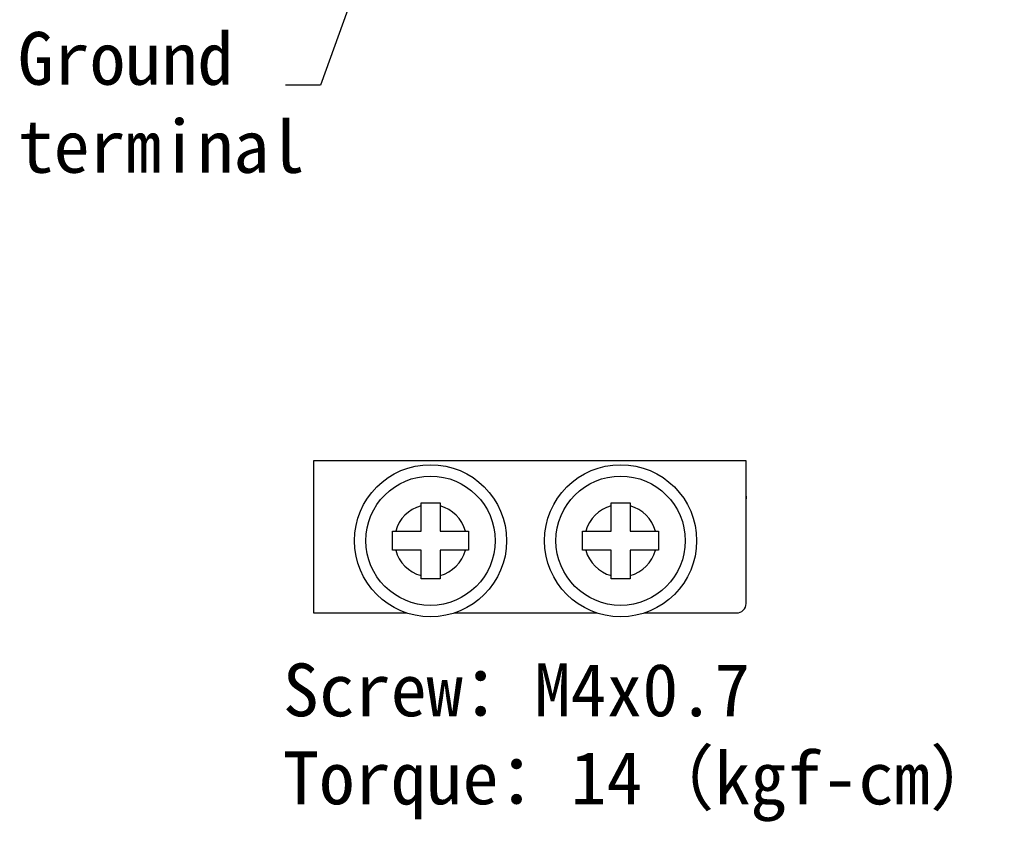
# Model space of a CAD drawing. Extents: x 2664 to 3343, y -1898 to 249.
# Tile 1 of 91: x 2677 to 2863, y -1872 to -1720. Entities that reach past the tile are written whole.
import ezdxf

# ---------------------------------------------------------------- set-up
doc = ezdxf.new("R2010")
doc.units = 0
doc.layers.add('2', color=2, linetype='CONTINUOUS')
doc.styles.add('DIMEMSIONS', font='isocp.shx', dxfattribs={"bigfont": 'chineset.shx'})
doc.styles.get("Standard").update_dxf_attribs({"font": 'TAHOMA.TTF'})
doc.dimstyles.new('ISO-25', dxfattribs={"dimtxt": 5, "dimasz": 5, "dimexe": 1, "dimexo": 1, "dimgap": 1, "dimtad": 1, "dimtxsty": 'DIMEMSIONS', "dimcen": 0, "dimclrd": 2, "dimclre": 2, "dimclrt": 2, "dimazin": 3, "dimtfac": 1, "dimtmove": 0, "dimatfit": 3})

msp = doc.modelspace()

# ---------------------------------------------------------------- linework, layer by layer
at = {"layer": '2', "color": 7}
for p, q in [((2814.282, -1803.505), (2732.37, -1803.505)), ((2732.37, -1803.505), (2732.37, -1832.305)), ((2814.282, -1830.505), (2814.282, -1803.505)), ((2752.722, -1811.425), (2756.322, -1811.425)), ((2752.722, -1812.026), (2752.722, -1811.425)), ((2752.722, -1816.825), (2752.722, -1812.026)), ((2756.322, -1811.425), (2756.322, -1812.026)), ((2756.322, -1812.026), (2756.322, -1816.825)), ((2788.722, -1811.425), (2792.322, -1811.425)), ((2788.722, -1812.026), (2788.722, -1811.425)), ((2788.722, -1816.825), (2788.722, -1812.026)), ((2792.322, -1811.425), (2792.322, -1812.026)), ((2792.322, -1812.026), (2792.322, -1816.825)), ((2747.322, -1820.425), (2747.322, -1816.825)), ((2747.322, -1816.825), (2747.923, -1816.825)), ((2747.923, -1816.825), (2752.722, -1816.825)), ((2756.322, -1816.825), (2761.121, -1816.825)), ((2761.121, -1816.825), (2761.722, -1816.825)), ((2761.722, -1816.825), (2761.722, -1820.425)), ((2783.322, -1820.425), (2783.322, -1816.825)), ((2783.322, -1816.825), (2783.923, -1816.825)), ((2783.923, -1816.825), (2788.722, -1816.825)), ((2792.322, -1816.825), (2797.121, -1816.825)), ((2797.121, -1816.825), (2797.722, -1816.825)), ((2797.722, -1816.825), (2797.722, -1820.425)), ((2747.923, -1820.425), (2747.322, -1820.425)), ((2752.722, -1820.425), (2747.923, -1820.425)), ((2752.722, -1825.224), (2752.722, -1820.425)), ((2761.121, -1820.425), (2756.322, -1820.425)), ((2756.322, -1820.425), (2756.322, -1825.224)), ((2761.722, -1820.425), (2761.121, -1820.425)), ((2783.923, -1820.425), (2783.322, -1820.425)), ((2788.722, -1820.425), (2783.923, -1820.425)), ((2788.722, -1825.224), (2788.722, -1820.425)), ((2797.121, -1820.425), (2792.322, -1820.425)), ((2792.322, -1820.425), (2792.322, -1825.224)), ((2797.722, -1820.425), (2797.121, -1820.425)), ((2752.722, -1825.825), (2752.722, -1825.224)), ((2756.322, -1825.224), (2756.322, -1825.825)), ((2788.722, -1825.825), (2788.722, -1825.224)), ((2792.322, -1825.224), (2792.322, -1825.825)), ((2756.322, -1825.825), (2752.722, -1825.825)), ((2792.322, -1825.825), (2788.722, -1825.825)), ((2732.37, -1832.305), (2750.025, -1832.305)), ((2759.018, -1832.305), (2786.025, -1832.305)), ((2795.018, -1832.305), (2799.882, -1832.305)), ((2799.882, -1832.305), (2803.482, -1832.305)), ((2803.482, -1832.305), (2812.482, -1832.305))]:
    msp.add_line(p, q, dxfattribs=at)
for centre, radius in [((2754.522, -1818.625), 14.4), ((2790.522, -1818.625), 14.4), ((2754.522, -1818.625), 12.24), ((2790.522, -1818.625), 12.24)]:
    msp.add_circle(centre, radius, dxfattribs=at)
for centre, radius, start, end in [((2825.442, -1810.705), 11.16, 177.50217, 180), ((2754.522, -1818.625), 6.84, 105.25752, 164.74248), ((2754.522, -1818.625), 6.84, 15.25752, 74.74248), ((2790.522, -1818.625), 6.84, 105.25752, 164.74248), ((2790.522, -1818.625), 6.84, 15.25752, 74.74248), ((2754.522, -1818.625), 6.84, 195.25752, 254.74248), ((2754.522, -1818.625), 6.84, 285.25752, 344.74248), ((2790.522, -1818.625), 6.84, 195.25752, 254.74248), ((2790.522, -1818.625), 6.84, 285.25752, 344.74248), ((2812.482, -1830.505), 1.8, 270, 0)]:
    msp.add_arc(centre, radius, start, end, dxfattribs=at)

# ---------------------------------------------------------------- texts
at = {"layer": '2', "color": 7, "char_height": 10, "attachment_point": 1}
for s, insert, width in [('{\\fSimSun|b0|i0|c136|p2;Ground \\fSimSun|b0|i0|c134|p2;\\P\\fSimSun|b0|i0|c136|p2;terminal}', (2676.352, -1722.278), 123.64173), ('{\\fSimSun|b0|i0|c136|p2;Screw\\fSimSun|b0|i0|c134|p2;：M4x0.7\\P\\fSimSun|b0|i0|c136|p2;Torque\\fSimSun|b0|i0|c134|p2;：14（kgf-cm）}', (2726.581, -1841.87), 129.41147)]:
    msp.add_mtext(s, dxfattribs=dict(at, insert=insert, width=width))

# ---------------------------------------------------------------- leaders
at = {"layer": '2', "color": 7}
msp.add_leader([(2757.782, -1665.688), (2733.692, -1732.364), (2727.058, -1732.364)], dimstyle='ISO-25', override={"dimtxt": 10, "dimasz": 6, "dimgap": 1, "dimtad": 0, "dimclrd": 7}, dxfattribs=at)

doc.saveas('drawing.dxf')
